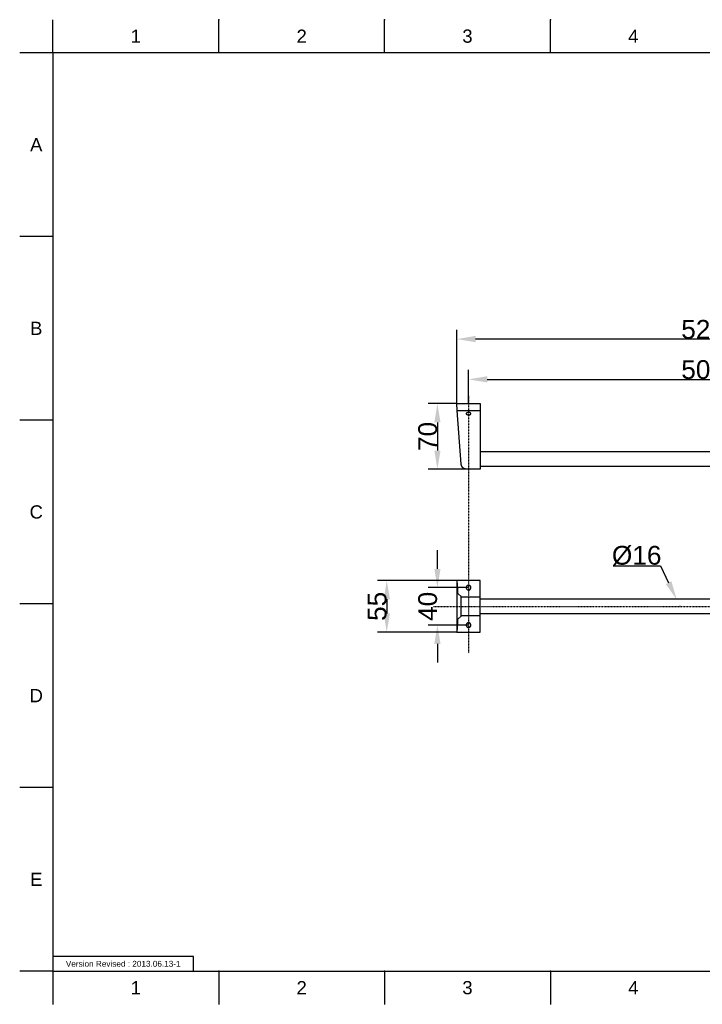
# Model space of a CAD drawing. Header units: millimetres. Extents: x 580 to 2065, y -13 to 1037.
# Tile 1 of 3: x 580 to 1307, y -13 to 1037. Entities that reach past the tile are written whole.
import ezdxf

# ---------------------------------------------------------------- set-up
doc = ezdxf.new("R2010")
doc.units = ezdxf.units.MM
doc.header["$LTSCALE"] = 0.1
doc.linetypes.add('CENTER', pattern=[0.6, 0.375, -0.075, 0.075, -0.075])
for name, color, linetype in [('CEN', 1, 'CENTER'), ('DEFAULT', 7, 'Continuous'), ('FORM', 7, 'Continuous'), ('LAYER 01', 2, 'Continuous'), ('TEXT', 2, 'Continuous')]:
    doc.layers.add(name, color=color, linetype=linetype)
doc.styles.add('ARIAL', font='arial_0.ttf')
doc.styles.get("Standard").update_dxf_attribs({"font": 'arial_0.ttf'})
doc.dimstyles.new('DIMENSION STYLE 01', dxfattribs={"dimtxt": 20, "dimasz": 20, "dimexe": 10, "dimexo": 0.5, "dimgap": 0.09, "dimtad": 1, "dimtoh": 1, "dimdec": 0, "dimzin": 0, "dimdsep": 46, "dimtxsty": 'ARIAL', "dimcen": 0.5, "dimadec": 1, "dimazin": 0, "dimtfac": 1, "dimtdec": 4, "dimtofl": 0, "dimtmove": 0, "dimatfit": 3, "dimfxl": 1, "dimtolj": 1, "dimtzin": 0, "dimarcsym": 0})

# ---------------------------------------------------------------- blocks, each defined once
blk = doc.blocks.new('*D19')
at = {"layer": 'DEFAULT', "color": 0, "lineweight": -2, "transparency": 16777216}
for p, q in [((1045.3, 627.3), (1015.1, 627.3)), ((1025.1, 607.3), (1025.1, 577.3)), ((1055.9, 557.3), (1015.1, 557.3))]:
    blk.add_line(p, q, dxfattribs=at)
at = {"layer": 'DEFAULT', "color": 0, "transparency": 16777216}
for points in [[(1021.8, 607.3), (1028.4, 607.3), (1025.1, 627.3)], [(1021.8, 577.3), (1028.4, 577.3), (1025.1, 557.3)]]:
    blk.add_solid(points, dxfattribs=at)
at = {"layer": 'Defpoints', "color": 0, "transparency": 16777216}
for p in [(1045.8, 627.3), (1025.1, 557.3), (1056.4, 557.3)]:
    blk.add_point(p, dxfattribs=at)
at = {"layer": 'DEFAULT', "color": 0, "transparency": 16777216, "insert": (1014.8, 592.3), "char_height": 20, "attachment_point": 5, "rotation": 90, "style": 'ARIAL'}
blk.add_mtext('\\A1;70', dxfattribs=at)
blk = doc.blocks.new('*D20')
at = {"layer": 'DEFAULT', "color": 0, "lineweight": -2, "transparency": 16777216}
for p, q in [((1212.3, 454.3), (1262.8, 454.3)), ((1262.8, 454.3), (1271.5, 436.3)), ((1283.2, 411.1), (1284.2, 411.1)), ((1283.7, 410.6), (1283.7, 411.6))]:
    blk.add_line(p, q, dxfattribs=at)
at = {"layer": 'DEFAULT', "color": 0, "transparency": 16777216}
blk.add_solid([(1274.5, 437.8), (1268.5, 434.9), (1280.2, 418.3)], dxfattribs=at)
at = {"layer": 'Defpoints', "color": 0, "transparency": 16777216}
for p in [(1280.2, 418.3), (1287.2, 403.9)]:
    blk.add_point(p, dxfattribs=at)
at = {"layer": 'DEFAULT', "color": 0, "transparency": 16777216, "insert": (1237.5, 465.2), "char_height": 20, "attachment_point": 5, "style": 'ARIAL'}
blk.add_mtext('\\A1;Ø16', dxfattribs=at)
blk = doc.blocks.new('*D21')
at = {"layer": 'DEFAULT', "color": 0, "lineweight": -2, "transparency": 16777216}
for p, q in [((1025.1, 451.1), (1025.1, 471.1)), ((1057.8, 431.1), (1015.1, 431.1)), ((1057.8, 391.1), (1015.1, 391.1)), ((1025.1, 371.1), (1025.1, 351.1))]:
    blk.add_line(p, q, dxfattribs=at)
at = {"layer": 'DEFAULT', "color": 0, "transparency": 16777216}
for points in [[(1021.8, 451.1), (1028.4, 451.1), (1025.1, 431.1)], [(1021.8, 371.1), (1028.4, 371.1), (1025.1, 391.1)]]:
    blk.add_solid(points, dxfattribs=at)
at = {"layer": 'Defpoints', "color": 0, "transparency": 16777216}
for p in [(1058.3, 431.1), (1025.1, 391.1), (1058.3, 391.1)]:
    blk.add_point(p, dxfattribs=at)
at = {"layer": 'DEFAULT', "color": 0, "transparency": 16777216, "insert": (1014.8, 411.1), "char_height": 20, "attachment_point": 5, "rotation": 90, "style": 'ARIAL'}
blk.add_mtext('\\A1;40', dxfattribs=at)
blk = doc.blocks.new('*D22')
at = {"layer": 'DEFAULT', "color": 0, "lineweight": -2, "transparency": 16777216}
for p, q in [((1045.8, 438.6), (961.1, 438.6)), ((971.1, 418.6), (971.1, 403.6)), ((1045.3, 383.6), (961.1, 383.6))]:
    blk.add_line(p, q, dxfattribs=at)
at = {"layer": 'DEFAULT', "color": 0, "transparency": 16777216}
for points in [[(967.8, 418.6), (974.5, 418.6), (971.1, 438.6)], [(967.8, 403.6), (974.5, 403.6), (971.1, 383.6)]]:
    blk.add_solid(points, dxfattribs=at)
at = {"layer": 'Defpoints', "color": 0, "transparency": 16777216}
for p in [(1046.3, 438.6), (971.1, 383.6), (1045.8, 383.6)]:
    blk.add_point(p, dxfattribs=at)
at = {"layer": 'DEFAULT', "color": 0, "transparency": 16777216, "insert": (960.9, 411.1), "char_height": 20, "attachment_point": 5, "rotation": 90, "style": 'ARIAL'}
blk.add_mtext('\\A1;55', dxfattribs=at)
blk = doc.blocks.new('*D17')
at = {"layer": 'DEFAULT', "color": 0, "lineweight": -2, "transparency": 16777216}
for p, q in [((1045.8, 627.8), (1045.8, 706.1)), ((1570.8, 627.8), (1570.8, 706.1)), ((1550.8, 696.1), (1065.8, 696.1))]:
    blk.add_line(p, q, dxfattribs=at)
at = {"layer": 'DEFAULT', "color": 0, "transparency": 16777216}
for points in [[(1065.8, 699.5), (1065.8, 692.8), (1045.8, 696.1)], [(1550.8, 699.5), (1550.8, 692.8), (1570.8, 696.1)]]:
    blk.add_solid(points, dxfattribs=at)
at = {"layer": 'Defpoints', "color": 0, "transparency": 16777216}
for p in [(1045.8, 696.1), (1045.8, 627.3), (1570.8, 627.3)]:
    blk.add_point(p, dxfattribs=at)
at = {"layer": 'DEFAULT', "color": 0, "transparency": 16777216, "insert": (1308.3, 706.4), "char_height": 20, "attachment_point": 5, "style": 'ARIAL'}
blk.add_mtext('\\A1;525', dxfattribs=at)
blk = doc.blocks.new('*D18')
at = {"layer": 'DEFAULT', "color": 0, "lineweight": -2, "transparency": 16777216}
for p, q in [((1058.3, 627.8), (1058.3, 663.2)), ((1558.3, 627.8), (1558.3, 663.2)), ((1078.3, 653.2), (1538.3, 653.2))]:
    blk.add_line(p, q, dxfattribs=at)
at = {"layer": 'DEFAULT', "color": 0, "transparency": 16777216}
for points in [[(1078.3, 656.5), (1078.3, 649.8), (1058.3, 653.2)], [(1538.3, 656.5), (1538.3, 649.8), (1558.3, 653.2)]]:
    blk.add_solid(points, dxfattribs=at)
at = {"layer": 'Defpoints', "color": 0, "transparency": 16777216}
for p in [(1558.3, 653.2), (1058.3, 627.3), (1558.3, 627.3)]:
    blk.add_point(p, dxfattribs=at)
at = {"layer": 'DEFAULT', "color": 0, "transparency": 16777216, "insert": (1308.3, 663.5), "char_height": 20, "attachment_point": 5, "style": 'ARIAL'}
blk.add_mtext('\\A1;500', dxfattribs=at)

msp = doc.modelspace()

# ---------------------------------------------------------------- linework, layer by layer
for p, q in [((615.2, 1001.4), (615.2, 1036.7)), ((792, 1001.4), (792, 1036.7)), ((968.7, 1001.4), (968.7, 1036.7)), ((1145.5, 1001.4), (1145.5, 1036.7)), ((615.2, 1001.4), (579.9, 1001.4)), ((2029.4, 1001.4), (615.2, 1001.4)), ((615.2, 1001.4), (615.2, 22.1)), ((615.2, 805.5), (579.9, 805.5)), ((615.2, 609.7), (579.9, 609.7)), ((615.2, 413.8), (579.9, 413.8)), ((615.2, 217.9), (579.9, 217.9)), ((615.2, 22.1), (579.9, 22.1)), ((615.2, 22.1), (2029.4, 22.1)), ((615.2, 22.1), (615.2, -13.3)), ((792, 22.1), (792, -13.3)), ((968.7, 22.1), (968.7, -13.3)), ((1145.5, 22.1), (1145.5, -13.3))]:
    msp.add_line(p, q)
for p in [(792, 1036.7), (968.7, 1036.7), (1145.5, 1036.7), (792, 22.1), (968.7, 22.1), (1145.5, 22.1)]:
    msp.add_point(p)
at = {"layer": 'CEN'}
for p, q in [((1058.3, 635.5), (1058.3, 361.2)), ((1021, 411.1), (1742.1, 411.1))]:
    msp.add_line(p, q, dxfattribs=at)
at = {"layer": 'FORM'}
msp.add_lwpolyline([(615.2, 22.1), (765.2, 22.1), (765.2, 37.7), (615.2, 37.7)], close=True, dxfattribs=at)
at = {"layer": 'LAYER 01'}
for p, q in [((1046.3, 620.1), (1045.8, 627.3)), ((1045.8, 627.3), (1070.8, 627.3)), ((1050.4, 562.8), (1046.3, 620.1)), ((1046.3, 620.1), (1070.8, 620.1)), ((1070.8, 627.3), (1070.8, 620.1)), ((1070.8, 620.1), (1070.8, 557.3)), ((1055.9, 616.9), (1055.8, 616.8)), ((1055.8, 616.8), (1055.8, 616.8)), ((1055.8, 616.8), (1055.8, 616.8)), ((1055.8, 616.8), (1055.8, 616.8)), ((1055.8, 616.8), (1055.8, 616.8)), ((1055.8, 616.8), (1055.8, 616.8)), ((1055.8, 616.8), (1055.8, 616.7)), ((1055.8, 616.7), (1055.8, 616.7)), ((1055.8, 616.7), (1055.8, 616.7)), ((1055.8, 616.7), (1055.8, 616.7)), ((1055.8, 616.7), (1055.8, 616.7)), ((1055.8, 616.7), (1055.8, 616.7)), ((1055.8, 616.7), (1055.8, 616.7)), ((1055.8, 616.7), (1055.8, 616.6)), ((1055.8, 616.6), (1055.8, 616.6)), ((1055.8, 616.6), (1055.8, 616.6)), ((1055.8, 616.6), (1055.8, 616.5)), ((1055.8, 616.6), (1055.8, 616.6)), ((1055.8, 616.6), (1055.8, 616.6)), ((1055.8, 616.6), (1055.8, 616.6)), ((1055.8, 616.5), (1055.8, 616.5)), ((1055.8, 616.5), (1055.8, 616.5)), ((1055.8, 616.5), (1055.8, 616.5)), ((1055.8, 616.5), (1055.8, 616.5)), ((1055.8, 616.5), (1055.8, 616.5)), ((1055.8, 616.5), (1055.8, 616.4)), ((1055.8, 616.4), (1055.8, 616.4)), ((1055.8, 616.4), (1055.8, 616.4)), ((1055.8, 616.4), (1055.8, 616.4)), ((1055.8, 616.4), (1055.8, 616.4)), ((1055.8, 616.4), (1055.8, 616.4)), ((1055.8, 616.4), (1055.8, 616.3)), ((1055.8, 616.3), (1055.8, 616.3)), ((1055.8, 616.3), (1055.9, 616.3)), ((1056, 617), (1055.9, 617)), ((1055.9, 617), (1055.9, 617)), ((1055.9, 617), (1055.9, 617)), ((1055.9, 617), (1055.9, 617)), ((1055.9, 617), (1055.9, 616.9)), ((1055.9, 616.9), (1055.9, 616.9)), ((1055.9, 616.9), (1055.9, 616.9)), ((1055.9, 616.9), (1055.9, 616.9)), ((1055.9, 616.9), (1055.9, 616.9)), ((1055.9, 616.9), (1055.9, 616.9)), ((1055.9, 616.9), (1055.9, 616.9)), ((1055.9, 616.3), (1055.9, 616.3)), ((1055.9, 616.3), (1055.9, 616.3)), ((1055.9, 616.3), (1055.9, 616.3)), ((1055.9, 616.3), (1055.9, 616.3)), ((1055.9, 616.3), (1055.9, 616.2)), ((1055.9, 616.2), (1055.9, 616.2)), ((1055.9, 616.2), (1055.9, 616.2)), ((1055.9, 616.2), (1055.9, 616.2)), ((1055.9, 616.2), (1055.9, 616.2)), ((1055.9, 616.2), (1055.9, 616.2)), ((1055.9, 616.2), (1056, 616.1)), ((1056.1, 617.1), (1056, 617.1)), ((1056, 617.1), (1056, 617.1)), ((1056, 617.1), (1056, 617.1)), ((1056, 617.1), (1056, 617)), ((1056, 616.1), (1056, 616.1)), ((1056, 616.1), (1056, 616.1)), ((1056, 616.1), (1056, 616)), ((1056, 616), (1056.1, 616)), ((1056.2, 617.2), (1056.1, 617.2)), ((1056.1, 617.2), (1056.1, 617.2)), ((1056.1, 617.2), (1056.1, 617.2)), ((1056.1, 617.2), (1056.1, 617.1)), ((1056.1, 616), (1056.1, 616)), ((1056.1, 616), (1056.1, 616)), ((1056.1, 616), (1056.1, 615.9)), ((1056.1, 615.9), (1056.2, 615.9)), ((1056.3, 617.3), (1056.2, 617.3)), ((1056.2, 617.3), (1056.2, 617.3)), ((1056.2, 617.3), (1056.2, 617.2)), ((1056.2, 615.9), (1056.2, 615.9)), ((1056.2, 615.9), (1056.2, 615.9)), ((1056.2, 615.9), (1056.3, 615.8)), ((1056.4, 617.4), (1056.3, 617.3)), ((1056.3, 617.3), (1056.3, 617.3)), ((1056.3, 615.8), (1056.3, 615.8)), ((1056.3, 615.8), (1056.4, 615.8)), ((1056.5, 617.4), (1056.4, 617.4)), ((1056.4, 617.4), (1056.4, 617.4)), ((1056.4, 617.4), (1056.4, 617.4)), ((1056.4, 615.8), (1056.4, 615.8)), ((1056.4, 615.8), (1056.4, 615.8)), ((1056.4, 615.8), (1056.5, 615.7)), ((1056.6, 617.5), (1056.5, 617.5)), ((1056.5, 617.5), (1056.5, 617.4)), ((1056.5, 615.7), (1056.5, 615.7)), ((1056.5, 615.7), (1056.6, 615.7)), ((1056.7, 617.5), (1056.6, 617.5)), ((1056.6, 617.5), (1056.6, 617.5)), ((1056.6, 615.7), (1056.6, 615.7)), ((1056.6, 615.7), (1056.7, 615.6)), ((1056.8, 617.6), (1056.7, 617.5)), ((1056.7, 617.5), (1056.7, 617.5)), ((1056.7, 615.6), (1056.7, 615.6)), ((1056.7, 615.6), (1056.8, 615.6)), ((1056.9, 617.6), (1056.8, 617.6)), ((1056.8, 615.6), (1056.9, 615.6)), ((1057, 617.7), (1056.9, 617.6)), ((1056.9, 615.6), (1057, 615.5)), ((1057.1, 617.7), (1057, 617.7)), ((1057, 615.5), (1057.1, 615.5)), ((1057.2, 617.7), (1057.1, 617.7)), ((1057.1, 615.5), (1057.2, 615.5)), ((1057.3, 617.7), (1057.2, 617.7)), ((1057.2, 615.5), (1057.3, 615.4)), ((1057.5, 617.8), (1057.3, 617.7)), ((1057.3, 615.4), (1057.5, 615.4)), ((1057.6, 617.8), (1057.5, 617.8)), ((1057.5, 615.4), (1057.6, 615.4)), ((1057.7, 617.8), (1057.6, 617.8)), ((1057.6, 615.4), (1057.7, 615.4)), ((1057.8, 617.8), (1057.7, 617.8)), ((1057.7, 615.4), (1057.8, 615.4)), ((1057.9, 617.8), (1057.8, 617.8)), ((1057.8, 615.4), (1057.9, 615.3)), ((1058.1, 617.8), (1057.9, 617.8)), ((1057.9, 615.3), (1058.1, 615.3)), ((1058.2, 617.8), (1058.1, 617.8)), ((1058.1, 615.3), (1058.2, 615.3)), ((1058.3, 617.8), (1058.2, 617.8)), ((1058.2, 615.3), (1058.3, 615.3)), ((1058.4, 617.8), (1058.3, 617.8)), ((1058.3, 615.3), (1058.4, 615.3)), ((1058.5, 617.8), (1058.4, 617.8)), ((1058.4, 615.3), (1058.5, 615.3)), ((1058.7, 617.8), (1058.5, 617.8)), ((1058.5, 615.3), (1058.6, 615.3)), ((1058.6, 615.3), (1058.8, 615.4)), ((1058.8, 617.8), (1058.7, 617.8)), ((1058.9, 617.8), (1058.8, 617.8)), ((1058.8, 615.4), (1058.9, 615.4)), ((1059, 617.8), (1058.9, 617.8)), ((1058.9, 615.4), (1059, 615.4)), ((1059.1, 617.8), (1059, 617.8)), ((1059, 615.4), (1059.1, 615.4)), ((1059.3, 617.7), (1059.1, 617.8)), ((1059.1, 615.4), (1059.2, 615.4)), ((1059.2, 615.4), (1059.3, 615.4)), ((1059.4, 617.7), (1059.3, 617.7)), ((1059.3, 615.4), (1059.5, 615.5)), ((1059.5, 617.7), (1059.4, 617.7)), ((1059.6, 617.7), (1059.5, 617.7)), ((1059.5, 615.5), (1059.6, 615.5)), ((1059.7, 617.6), (1059.6, 617.7)), ((1059.6, 615.5), (1059.7, 615.5)), ((1059.8, 617.6), (1059.7, 617.6)), ((1059.7, 615.5), (1059.8, 615.6)), ((1059.9, 617.5), (1059.8, 617.6)), ((1059.8, 615.6), (1059.9, 615.6)), ((1060, 617.5), (1059.9, 617.5)), ((1059.9, 617.5), (1059.9, 617.5)), ((1059.9, 615.6), (1060, 615.7)), ((1059.9, 615.6), (1059.9, 615.6)), ((1060.1, 617.5), (1060, 617.5)), ((1060, 617.5), (1060, 617.5)), ((1060, 615.7), (1060, 615.7)), ((1060, 615.7), (1060.1, 615.7)), ((1060.1, 617.4), (1060.1, 617.5)), ((1060.2, 617.4), (1060.1, 617.4)), ((1060.1, 615.7), (1060.2, 615.8)), ((1060.1, 615.7), (1060.1, 615.7)), ((1060.1, 615.7), (1060.1, 615.7)), ((1060.3, 617.3), (1060.2, 617.4)), ((1060.2, 617.4), (1060.2, 617.4)), ((1060.2, 617.4), (1060.2, 617.4)), ((1060.2, 615.8), (1060.2, 615.8)), ((1060.2, 615.8), (1060.3, 615.8)), ((1060.4, 617.3), (1060.3, 617.3)), ((1060.3, 617.3), (1060.3, 617.3)), ((1060.3, 617.3), (1060.3, 617.3)), ((1060.3, 615.8), (1060.3, 615.9)), ((1060.3, 615.9), (1060.4, 615.9)), ((1060.3, 615.8), (1060.3, 615.8)), ((1060.4, 617.2), (1060.4, 617.3)), ((1060.5, 617.2), (1060.4, 617.2)), ((1060.4, 617.2), (1060.4, 617.2)), ((1060.4, 615.9), (1060.5, 616)), ((1060.4, 615.9), (1060.4, 615.9)), ((1060.4, 615.9), (1060.4, 615.9)), ((1060.5, 617.1), (1060.5, 617.2)), ((1060.5, 617.2), (1060.5, 617.2)), ((1060.6, 617.1), (1060.5, 617.1)), ((1060.5, 616), (1060.5, 616)), ((1060.5, 616), (1060.5, 616)), ((1060.5, 616), (1060.6, 616)), ((1060.6, 617), (1060.6, 617.1)), ((1060.6, 617.1), (1060.6, 617.1)), ((1060.6, 617.1), (1060.6, 617.1)), ((1060.7, 617), (1060.6, 617)), ((1060.6, 617), (1060.6, 617)), ((1060.6, 616.1), (1060.6, 616.2)), ((1060.6, 616.2), (1060.7, 616.2)), ((1060.6, 616), (1060.6, 616.1)), ((1060.6, 616.1), (1060.6, 616.1)), ((1060.6, 616.1), (1060.6, 616.1)), ((1060.7, 616.9), (1060.7, 617)), ((1060.7, 617), (1060.7, 617)), ((1060.7, 617), (1060.7, 617)), ((1060.7, 617), (1060.7, 617)), ((1060.7, 616.8), (1060.7, 616.9)), ((1060.7, 616.9), (1060.7, 616.9)), ((1060.7, 616.9), (1060.7, 616.9)), ((1060.7, 616.9), (1060.7, 616.9)), ((1060.7, 616.9), (1060.7, 616.9)), ((1060.7, 616.9), (1060.7, 616.9)), ((1060.8, 616.8), (1060.7, 616.8)), ((1060.7, 616.8), (1060.7, 616.8)), ((1060.7, 616.2), (1060.7, 616.3)), ((1060.7, 616.3), (1060.7, 616.3)), ((1060.7, 616.3), (1060.7, 616.3)), ((1060.7, 616.3), (1060.7, 616.3)), ((1060.7, 616.3), (1060.7, 616.3)), ((1060.7, 616.3), (1060.7, 616.3)), ((1060.7, 616.3), (1060.8, 616.3)), ((1060.7, 616.2), (1060.7, 616.2)), ((1060.7, 616.2), (1060.7, 616.2)), ((1060.7, 616.2), (1060.7, 616.2)), ((1060.7, 616.2), (1060.7, 616.2)), ((1060.8, 616.7), (1060.8, 616.8)), ((1060.8, 616.8), (1060.8, 616.8)), ((1060.8, 616.8), (1060.8, 616.8)), ((1060.8, 616.8), (1060.8, 616.8)), ((1060.8, 616.8), (1060.8, 616.8)), ((1060.8, 616.6), (1060.8, 616.7)), ((1060.8, 616.7), (1060.8, 616.7)), ((1060.8, 616.7), (1060.8, 616.7)), ((1060.8, 616.7), (1060.8, 616.7)), ((1060.8, 616.7), (1060.8, 616.7)), ((1060.8, 616.7), (1060.8, 616.7)), ((1060.8, 616.5), (1060.8, 616.6)), ((1060.8, 616.6), (1060.8, 616.6)), ((1060.8, 616.6), (1060.8, 616.6)), ((1060.8, 616.6), (1060.8, 616.6)), ((1060.8, 616.6), (1060.8, 616.6)), ((1060.8, 616.6), (1060.8, 616.6)), ((1060.8, 616.6), (1060.8, 616.6)), ((1060.8, 616.4), (1060.8, 616.5)), ((1060.8, 616.5), (1060.8, 616.5)), ((1060.8, 616.5), (1060.8, 616.5)), ((1060.8, 616.5), (1060.8, 616.5)), ((1060.8, 616.5), (1060.8, 616.5)), ((1060.8, 616.5), (1060.8, 616.5)), ((1060.8, 616.3), (1060.8, 616.4)), ((1060.8, 616.4), (1060.8, 616.4)), ((1060.8, 616.4), (1060.8, 616.4)), ((1060.8, 616.4), (1060.8, 616.4)), ((1060.8, 616.4), (1060.8, 616.4)), ((1060.8, 616.4), (1060.8, 616.4)), ((1070.8, 576.3), (1545.8, 576.3)), ((1050.4, 562.6), (1050.4, 562.8)), ((1050.4, 562.4), (1050.4, 562.6)), ((1050.5, 562.2), (1050.4, 562.4)), ((1050.5, 562), (1050.5, 562.2)), ((1050.6, 561.8), (1050.5, 562)), ((1050.6, 561.6), (1050.6, 561.8)), ((1050.7, 561.4), (1050.6, 561.6)), ((1050.7, 561.2), (1050.7, 561.4)), ((1050.8, 561), (1050.7, 561.2)), ((1050.9, 560.8), (1050.8, 561)), ((1051, 560.6), (1050.9, 560.8)), ((1051.1, 560.4), (1051, 560.6)), ((1051.2, 560.3), (1051.1, 560.4)), ((1051.3, 560.1), (1051.2, 560.3)), ((1051.4, 559.9), (1051.3, 560.1)), ((1051.5, 559.7), (1051.4, 559.9)), ((1051.7, 559.6), (1051.5, 559.7)), ((1051.8, 559.4), (1051.7, 559.6)), ((1051.9, 559.2), (1051.8, 559.4)), ((1052.1, 559.1), (1051.9, 559.2)), ((1052.2, 558.9), (1052.1, 559.1)), ((1052.4, 558.8), (1052.2, 558.9)), ((1052.5, 558.7), (1052.4, 558.8)), ((1052.7, 558.5), (1052.5, 558.7)), ((1052.9, 558.4), (1052.7, 558.5)), ((1053, 558.3), (1052.9, 558.4)), ((1053.2, 558.2), (1053, 558.3)), ((1053.4, 558.1), (1053.2, 558.2)), ((1053.6, 558), (1053.4, 558.1)), ((1053.8, 557.9), (1053.6, 558)), ((1053.9, 557.8), (1053.8, 557.9)), ((1054.1, 557.7), (1053.9, 557.8)), ((1054.3, 557.6), (1054.1, 557.7)), ((1054.5, 557.6), (1054.3, 557.6)), ((1054.7, 557.5), (1054.5, 557.6)), ((1054.9, 557.4), (1054.7, 557.5)), ((1055.1, 557.4), (1054.9, 557.4)), ((1055.3, 557.4), (1055.1, 557.4)), ((1055.5, 557.3), (1055.3, 557.4)), ((1055.8, 557.3), (1055.5, 557.3)), ((1056, 557.3), (1055.8, 557.3)), ((1056.2, 557.3), (1056, 557.3)), ((1056.4, 557.3), (1056.2, 557.3)), ((1070.8, 557.3), (1056.4, 557.3)), ((1545.8, 560.3), (1070.8, 560.3)), ((1046.3, 438.6), (1045.8, 438.6)), ((1045.8, 438.6), (1045.8, 383.6)), ((1070.8, 438.6), (1046.3, 438.6)), ((1046.7, 428), (1046.3, 438.6)), ((1055.9, 431.6), (1055.8, 431.5)), ((1055.8, 431.5), (1055.8, 431.5)), ((1055.8, 431.5), (1055.8, 431.4)), ((1055.8, 431.4), (1055.8, 431.3)), ((1055.8, 431.3), (1055.8, 431.2)), ((1055.8, 431.2), (1055.8, 431.1)), ((1055.8, 431.1), (1055.8, 431)), ((1055.8, 431), (1055.8, 430.9)), ((1055.8, 430.9), (1055.8, 430.9)), ((1055.8, 430.9), (1055.8, 430.8)), ((1055.8, 430.8), (1055.8, 430.7)), ((1055.8, 430.7), (1055.9, 430.6)), ((1056, 432), (1055.9, 432)), ((1055.9, 432), (1055.9, 431.9)), ((1055.9, 431.9), (1055.9, 431.8)), ((1055.9, 431.8), (1055.9, 431.7)), ((1055.9, 431.7), (1055.9, 431.6)), ((1055.9, 430.6), (1055.9, 430.5)), ((1055.9, 430.5), (1055.9, 430.4)), ((1056.1, 432.3), (1056, 432.2)), ((1056, 432.2), (1056, 432.1)), ((1056, 432.1), (1056, 432)), ((1056.2, 432.4), (1056.1, 432.4)), ((1056.1, 432.4), (1056.1, 432.3)), ((1056.3, 432.6), (1056.2, 432.5)), ((1056.2, 432.5), (1056.2, 432.4)), ((1056.4, 432.7), (1056.3, 432.6)), ((1056.3, 432.6), (1056.3, 432.6)), ((1056.5, 432.8), (1056.4, 432.8)), ((1056.4, 432.8), (1056.4, 432.7)), ((1056.6, 432.9), (1056.5, 432.8)), ((1056.7, 433), (1056.6, 433)), ((1056.6, 433), (1056.6, 432.9)), ((1056.8, 433.1), (1056.7, 433.1)), ((1056.7, 433.1), (1056.7, 433)), ((1056.9, 433.2), (1056.8, 433.1)), ((1057, 433.2), (1056.9, 433.2)), ((1057.1, 433.3), (1057, 433.3)), ((1057, 433.3), (1057, 433.2)), ((1057.2, 433.4), (1057.1, 433.3)), ((1057.3, 433.4), (1057.2, 433.4)), ((1057.4, 433.5), (1057.3, 433.4)), ((1057.3, 433.4), (1057.3, 433.4)), ((1057.5, 433.5), (1057.4, 433.5)), ((1057.6, 433.5), (1057.5, 433.5)), ((1057.7, 433.5), (1057.6, 433.5)), ((1057.8, 433.6), (1057.7, 433.5)), ((1057.9, 433.6), (1057.8, 433.6)), ((1057.8, 433.6), (1057.8, 433.6)), ((1058, 433.6), (1057.9, 433.6)), ((1058.1, 433.6), (1058, 433.6)), ((1058.2, 433.6), (1058.1, 433.6)), ((1058.3, 433.6), (1058.2, 433.6)), ((1058.4, 433.6), (1058.3, 433.6)), ((1058.5, 433.6), (1058.4, 433.6)), ((1058.4, 433.6), (1058.4, 433.6)), ((1058.6, 433.6), (1058.5, 433.6)), ((1058.7, 433.6), (1058.6, 433.6)), ((1058.8, 433.6), (1058.7, 433.6)), ((1058.9, 433.5), (1058.8, 433.6)), ((1059, 433.5), (1058.9, 433.5)), ((1059.1, 433.5), (1059, 433.5)), ((1059, 433.5), (1059, 433.5)), ((1059.2, 433.4), (1059.1, 433.5)), ((1059.3, 433.4), (1059.2, 433.4)), ((1059.4, 433.4), (1059.3, 433.4)), ((1059.4, 433.3), (1059.4, 433.4)), ((1059.5, 433.3), (1059.4, 433.3)), ((1059.6, 433.2), (1059.5, 433.3)), ((1059.7, 433.2), (1059.6, 433.2)), ((1059.8, 433.1), (1059.7, 433.2)), ((1059.7, 433.2), (1059.7, 433.2)), ((1059.9, 433), (1059.8, 433.1)), ((1060, 432.9), (1059.9, 433)), ((1059.9, 433), (1059.9, 433)), ((1060.1, 432.9), (1060, 432.9)), ((1060.1, 432.8), (1060.1, 432.9)), ((1060.2, 432.7), (1060.1, 432.8)), ((1060.3, 432.6), (1060.2, 432.7)), ((1060.2, 432.7), (1060.2, 432.7)), ((1060.3, 432.5), (1060.3, 432.6)), ((1060.4, 432.5), (1060.3, 432.5)), ((1060.4, 432.4), (1060.4, 432.5)), ((1060.5, 432.3), (1060.4, 432.4)), ((1060.5, 432.2), (1060.5, 432.3)), ((1060.6, 432.2), (1060.5, 432.2)), ((1060.6, 432.1), (1060.6, 432.2)), ((1060.6, 432), (1060.6, 432.1)), ((1060.7, 431.9), (1060.6, 432)), ((1060.7, 431.8), (1060.7, 431.9)), ((1060.7, 431.7), (1060.7, 431.8)), ((1060.7, 431.8), (1060.7, 431.8)), ((1060.8, 431.6), (1060.7, 431.7)), ((1060.7, 430.5), (1060.7, 430.6)), ((1060.7, 430.6), (1060.8, 430.6)), ((1060.8, 431.5), (1060.8, 431.6)), ((1060.8, 431.4), (1060.8, 431.5)), ((1060.8, 431.3), (1060.8, 431.4)), ((1060.8, 431.2), (1060.8, 431.3)), ((1060.8, 431.1), (1060.8, 431.2)), ((1060.8, 431.2), (1060.8, 431.2)), ((1060.8, 431), (1060.8, 431.1)), ((1060.8, 430.9), (1060.8, 431)), ((1060.8, 430.8), (1060.8, 430.9)), ((1060.8, 430.7), (1060.8, 430.8)), ((1060.8, 430.6), (1060.8, 430.7)), ((1070.8, 421.1), (1070.8, 438.6)), ((1046.8, 426.8), (1046.7, 428)), ((1046.8, 425.9), (1046.8, 426.8)), ((1046.9, 425.5), (1046.8, 425.9)), ((1046.9, 425.2), (1046.9, 425.5)), ((1047, 425), (1046.9, 425.2)), ((1047, 424.8), (1047, 425)), ((1047, 424.7), (1047, 424.8)), ((1047, 424.6), (1047, 424.7)), ((1047.1, 424.5), (1047, 424.6)), ((1047, 424.6), (1047, 424.6)), ((1047.1, 424.4), (1047.1, 424.5)), ((1047.1, 424.5), (1047.1, 424.5)), ((1047.1, 424.3), (1047.1, 424.4)), ((1047.1, 424.4), (1047.1, 424.4)), ((1047.1, 424.4), (1047.1, 424.4)), ((1047.1, 424.4), (1047.1, 424.4)), ((1047.1, 424.4), (1047.1, 424.4)), ((1047.1, 424.4), (1047.1, 424.4)), ((1047.1, 424.4), (1047.1, 424.4)), ((1047.1, 424.4), (1047.1, 424.4)), ((1047.2, 424.3), (1047.1, 424.3)), ((1047.1, 424.3), (1047.1, 424.3)), ((1047.1, 424.3), (1047.1, 424.3)), ((1047.1, 424.3), (1047.1, 424.3)), ((1047.1, 424.3), (1047.1, 424.3)), ((1047.1, 424.3), (1047.1, 424.3)), ((1050.4, 421.5), (1047.2, 424.3)), ((1047.2, 424.3), (1047.2, 424.3)), ((1047.2, 424.3), (1047.2, 424.3)), ((1047.2, 424.3), (1047.2, 424.3)), ((1047.2, 424.3), (1047.2, 424.3)), ((1050.4, 421.5), (1050.4, 421.5)), ((1050.4, 421.5), (1050.4, 421.5)), ((1050.4, 421.5), (1050.4, 421.5)), ((1050.4, 421.5), (1050.4, 421.5)), ((1050.4, 421.5), (1050.4, 421.5)), ((1050.4, 421.5), (1050.4, 421.4)), ((1050.4, 400.8), (1050.4, 421.5)), ((1050.4, 421.4), (1050.4, 421.4)), ((1050.4, 421.4), (1050.4, 421.4)), ((1050.4, 421.4), (1050.4, 421.4)), ((1050.4, 421.4), (1050.4, 421.4)), ((1050.4, 421.4), (1050.4, 421.4)), ((1050.4, 421.4), (1050.4, 421.4)), ((1050.4, 421.4), (1050.4, 421.4)), ((1050.4, 421.4), (1050.5, 421.4)), ((1050.5, 421.4), (1050.5, 421.4)), ((1050.5, 421.4), (1050.5, 421.4)), ((1050.5, 421.4), (1050.5, 421.4)), ((1050.5, 421.4), (1050.5, 421.4)), ((1050.5, 421.4), (1050.5, 421.4)), ((1050.5, 421.4), (1050.6, 421.4)), ((1050.6, 421.4), (1050.6, 421.4)), ((1050.6, 421.4), (1050.6, 421.4)), ((1050.6, 421.4), (1050.7, 421.4)), ((1050.7, 421.4), (1050.8, 421.4)), ((1050.8, 421.4), (1050.9, 421.3)), ((1050.9, 421.3), (1051, 421.3)), ((1051, 421.3), (1051.3, 421.3)), ((1051.3, 421.3), (1051.6, 421.3)), ((1051.6, 421.3), (1052.3, 421.2)), ((1052.3, 421.2), (1054.2, 421.1)), ((1054.2, 421.1), (1056.4, 421.1)), ((1055.9, 430.4), (1055.9, 430.3)), ((1055.9, 430.3), (1055.9, 430.3)), ((1055.9, 430.3), (1056, 430.2)), ((1056, 430.2), (1056, 430.1)), ((1056, 430.1), (1056, 430)), ((1056, 430), (1056.1, 429.9)), ((1056.1, 429.9), (1056.1, 429.9)), ((1056.1, 429.9), (1056.2, 429.8)), ((1056.2, 429.8), (1056.2, 429.7)), ((1056.2, 429.7), (1056.3, 429.6)), ((1056.3, 429.6), (1056.3, 429.6)), ((1056.3, 429.6), (1056.4, 429.5)), ((1056.4, 429.5), (1056.4, 429.4)), ((1056.4, 429.4), (1056.5, 429.4)), ((1056.4, 421.1), (1070.8, 421.1)), ((1056.5, 429.4), (1056.6, 429.3)), ((1056.6, 429.3), (1056.6, 429.3)), ((1056.6, 429.3), (1056.7, 429.2)), ((1056.7, 429.2), (1056.7, 429.1)), ((1056.7, 429.1), (1056.8, 429.1)), ((1056.8, 429.1), (1056.9, 429)), ((1056.9, 429), (1057, 429)), ((1057, 429), (1057, 429)), ((1057, 429), (1057.1, 428.9)), ((1057.1, 428.9), (1057.2, 428.9)), ((1057.2, 428.9), (1057.3, 428.8)), ((1057.3, 428.8), (1057.3, 428.8)), ((1057.3, 428.8), (1057.4, 428.8)), ((1057.4, 428.8), (1057.5, 428.7)), ((1057.5, 428.7), (1057.6, 428.7)), ((1057.6, 428.7), (1057.7, 428.7)), ((1057.7, 428.7), (1057.8, 428.7)), ((1057.8, 428.7), (1057.8, 428.7)), ((1057.8, 428.7), (1057.9, 428.6)), ((1057.9, 428.6), (1058, 428.6)), ((1058, 428.6), (1058.1, 428.6)), ((1058.1, 428.6), (1058.2, 428.6)), ((1058.2, 428.6), (1058.3, 428.6)), ((1058.3, 428.6), (1058.4, 428.6)), ((1058.4, 428.6), (1058.4, 428.6)), ((1058.4, 428.6), (1058.5, 428.6)), ((1058.5, 428.6), (1058.6, 428.6)), ((1058.6, 428.6), (1058.7, 428.6)), ((1058.7, 428.6), (1058.8, 428.7)), ((1058.8, 428.7), (1058.9, 428.7)), ((1058.9, 428.7), (1059, 428.7)), ((1059, 428.7), (1059.1, 428.8)), ((1059, 428.7), (1059, 428.7)), ((1059.1, 428.8), (1059.2, 428.8)), ((1059.2, 428.8), (1059.3, 428.8)), ((1059.3, 428.8), (1059.4, 428.9)), ((1059.4, 428.9), (1059.4, 428.9)), ((1059.4, 428.9), (1059.5, 428.9)), ((1059.5, 428.9), (1059.6, 429)), ((1059.6, 429), (1059.7, 429)), ((1059.7, 429), (1059.7, 429.1)), ((1059.7, 429.1), (1059.8, 429.1)), ((1059.8, 429.1), (1059.9, 429.2)), ((1059.9, 429.2), (1060, 429.3)), ((1059.9, 429.2), (1059.9, 429.2)), ((1060, 429.3), (1060.1, 429.4)), ((1060.1, 429.4), (1060.2, 429.5)), ((1060.1, 429.4), (1060.1, 429.4)), ((1060.2, 429.5), (1060.3, 429.6)), ((1060.2, 429.5), (1060.2, 429.5)), ((1060.3, 429.7), (1060.4, 429.8)), ((1060.3, 429.6), (1060.3, 429.7)), ((1060.4, 429.8), (1060.5, 429.9)), ((1060.4, 429.8), (1060.4, 429.8)), ((1060.5, 430), (1060.6, 430.1)), ((1060.5, 429.9), (1060.5, 430)), ((1060.6, 430.2), (1060.7, 430.3)), ((1060.6, 430.1), (1060.6, 430.2)), ((1060.6, 430.1), (1060.6, 430.1)), ((1060.7, 430.4), (1060.7, 430.5)), ((1060.7, 430.3), (1060.7, 430.4)), ((1070.8, 401.1), (1070.8, 421.1)), ((1070.8, 419.1), (1545.8, 419.1)), ((1047.2, 397.9), (1050.4, 400.8)), ((1050.5, 400.8), (1050.4, 400.8)), ((1050.4, 400.8), (1050.4, 400.8)), ((1050.4, 400.8), (1050.4, 400.8)), ((1050.4, 400.8), (1050.4, 400.8)), ((1050.4, 400.8), (1050.4, 400.8)), ((1050.4, 400.8), (1050.4, 400.8)), ((1050.4, 400.8), (1050.4, 400.8)), ((1050.4, 400.8), (1050.4, 400.8)), ((1050.4, 400.8), (1050.4, 400.8)), ((1050.4, 400.8), (1050.4, 400.8)), ((1050.4, 400.8), (1050.4, 400.8)), ((1050.4, 400.8), (1050.4, 400.8)), ((1050.4, 400.8), (1050.4, 400.8)), ((1050.4, 400.8), (1050.4, 400.8)), ((1050.6, 400.8), (1050.5, 400.8)), ((1050.5, 400.8), (1050.5, 400.8)), ((1050.5, 400.8), (1050.5, 400.8)), ((1050.5, 400.8), (1050.5, 400.8)), ((1050.5, 400.8), (1050.5, 400.8)), ((1050.5, 400.8), (1050.5, 400.8)), ((1050.7, 400.9), (1050.6, 400.8)), ((1050.6, 400.8), (1050.6, 400.8)), ((1050.6, 400.8), (1050.6, 400.8)), ((1050.8, 400.9), (1050.7, 400.9)), ((1050.9, 400.9), (1050.8, 400.9)), ((1051, 400.9), (1050.9, 400.9)), ((1051.3, 400.9), (1051, 400.9)), ((1051.6, 401), (1051.3, 400.9)), ((1052.3, 401), (1051.6, 401)), ((1054.2, 401.1), (1052.3, 401)), ((1056.4, 401.1), (1054.2, 401.1)), ((1070.8, 401.1), (1056.4, 401.1)), ((1545.8, 403.1), (1070.8, 403.1)), ((1070.8, 383.6), (1070.8, 401.1)), ((1046.3, 383.6), (1046.7, 394.2)), ((1046.7, 394.2), (1046.8, 395.4)), ((1046.8, 396.3), (1046.9, 396.7)), ((1046.8, 395.4), (1046.8, 396.3)), ((1046.9, 397.1), (1047, 397.2)), ((1046.9, 396.7), (1046.9, 397.1)), ((1047, 397.6), (1047, 397.7)), ((1047, 397.7), (1047.1, 397.7)), ((1047, 397.5), (1047, 397.6)), ((1047, 397.4), (1047, 397.5)), ((1047, 397.2), (1047, 397.4)), ((1047.1, 397.8), (1047.1, 397.9)), ((1047.1, 397.9), (1047.1, 397.9)), ((1047.1, 397.9), (1047.1, 397.9)), ((1047.1, 397.9), (1047.1, 397.9)), ((1047.1, 397.9), (1047.1, 397.9)), ((1047.1, 397.9), (1047.1, 397.9)), ((1047.1, 397.9), (1047.1, 397.9)), ((1047.1, 397.9), (1047.1, 397.9)), ((1047.1, 397.9), (1047.1, 397.9)), ((1047.1, 397.9), (1047.1, 397.9)), ((1047.1, 397.9), (1047.2, 397.9)), ((1047.1, 397.7), (1047.1, 397.8)), ((1047.1, 397.8), (1047.1, 397.8)), ((1047.1, 397.8), (1047.1, 397.8)), ((1047.1, 397.8), (1047.1, 397.8)), ((1047.1, 397.8), (1047.1, 397.8)), ((1047.1, 397.8), (1047.1, 397.8)), ((1047.1, 397.7), (1047.1, 397.7)), ((1047.1, 397.7), (1047.1, 397.7)), ((1047.2, 397.9), (1047.2, 397.9)), ((1047.2, 397.9), (1047.2, 397.9)), ((1047.2, 397.9), (1047.2, 397.9)), ((1047.2, 397.9), (1047.2, 397.9)), ((1047.2, 397.9), (1047.2, 397.9)), ((1047.2, 397.9), (1047.2, 397.9)), ((1055.9, 391.6), (1055.8, 391.5)), ((1055.8, 391.5), (1055.8, 391.5)), ((1055.8, 391.5), (1055.8, 391.4)), ((1055.8, 391.4), (1055.8, 391.3)), ((1055.8, 391.3), (1055.8, 391.2)), ((1055.8, 391.2), (1055.8, 391.1)), ((1055.8, 391.1), (1055.8, 391)), ((1055.8, 391), (1055.8, 390.9)), ((1055.8, 390.9), (1055.8, 390.9)), ((1055.8, 390.9), (1055.8, 390.8)), ((1055.8, 390.8), (1055.8, 390.7)), ((1055.8, 390.7), (1055.9, 390.6)), ((1056, 392), (1055.9, 392)), ((1055.9, 392), (1055.9, 391.9)), ((1055.9, 391.9), (1055.9, 391.8)), ((1055.9, 391.8), (1055.9, 391.7)), ((1055.9, 391.7), (1055.9, 391.6)), ((1055.9, 390.6), (1055.9, 390.5)), ((1055.9, 390.5), (1055.9, 390.4)), ((1055.9, 390.4), (1055.9, 390.3)), ((1055.9, 390.3), (1055.9, 390.3)), ((1055.9, 390.3), (1056, 390.2)), ((1056.1, 392.3), (1056, 392.2)), ((1056, 392.2), (1056, 392.1)), ((1056, 392.1), (1056, 392)), ((1056, 390.2), (1056, 390.1)), ((1056, 390.1), (1056, 390)), ((1056, 390), (1056.1, 389.9)), ((1056.2, 392.4), (1056.1, 392.4)), ((1056.1, 392.4), (1056.1, 392.3)), ((1056.1, 389.9), (1056.1, 389.9)), ((1056.1, 389.9), (1056.2, 389.8)), ((1056.3, 392.6), (1056.2, 392.5)), ((1056.2, 392.5), (1056.2, 392.4)), ((1056.2, 389.8), (1056.2, 389.7)), ((1056.2, 389.7), (1056.3, 389.6)), ((1056.4, 392.7), (1056.3, 392.6)), ((1056.3, 392.6), (1056.3, 392.6)), ((1056.3, 389.6), (1056.3, 389.6)), ((1056.3, 389.6), (1056.4, 389.5)), ((1056.5, 392.8), (1056.4, 392.8)), ((1056.4, 392.8), (1056.4, 392.7)), ((1056.4, 389.5), (1056.4, 389.4)), ((1056.4, 389.4), (1056.5, 389.4)), ((1056.6, 392.9), (1056.5, 392.8)), ((1056.5, 389.4), (1056.6, 389.3)), ((1056.7, 393), (1056.6, 393)), ((1056.6, 393), (1056.6, 392.9)), ((1056.6, 389.3), (1056.6, 389.3)), ((1056.6, 389.3), (1056.7, 389.2)), ((1056.8, 393.1), (1056.7, 393.1)), ((1056.7, 393.1), (1056.7, 393)), ((1056.7, 389.2), (1056.7, 389.1)), ((1056.7, 389.1), (1056.8, 389.1)), ((1056.9, 393.2), (1056.8, 393.1)), ((1056.8, 389.1), (1056.9, 389)), ((1057, 393.2), (1056.9, 393.2)), ((1056.9, 389), (1057, 389)), ((1057.1, 393.3), (1057, 393.3)), ((1057, 393.3), (1057, 393.2)), ((1057, 389), (1057, 389)), ((1057, 389), (1057.1, 388.9)), ((1057.2, 393.4), (1057.1, 393.3)), ((1057.1, 388.9), (1057.2, 388.9)), ((1057.3, 393.4), (1057.2, 393.4)), ((1057.2, 388.9), (1057.3, 388.8)), ((1057.4, 393.5), (1057.3, 393.4)), ((1057.3, 393.4), (1057.3, 393.4)), ((1057.3, 388.8), (1057.3, 388.8)), ((1057.3, 388.8), (1057.4, 388.8)), ((1057.5, 393.5), (1057.4, 393.5)), ((1057.4, 388.8), (1057.5, 388.7)), ((1057.6, 393.5), (1057.5, 393.5)), ((1057.5, 388.7), (1057.6, 388.7)), ((1057.7, 393.5), (1057.6, 393.5)), ((1057.6, 388.7), (1057.7, 388.7)), ((1057.8, 393.6), (1057.7, 393.5)), ((1057.7, 388.7), (1057.8, 388.7)), ((1057.9, 393.6), (1057.8, 393.6)), ((1057.8, 393.6), (1057.8, 393.6)), ((1057.8, 388.7), (1057.8, 388.7)), ((1057.8, 388.7), (1057.9, 388.6)), ((1058, 393.6), (1057.9, 393.6)), ((1057.9, 388.6), (1058, 388.6)), ((1058.1, 393.6), (1058, 393.6)), ((1058, 388.6), (1058.1, 388.6)), ((1058.2, 393.6), (1058.1, 393.6)), ((1058.1, 388.6), (1058.2, 388.6)), ((1058.3, 393.6), (1058.2, 393.6)), ((1058.2, 388.6), (1058.3, 388.6)), ((1058.4, 393.6), (1058.3, 393.6)), ((1058.3, 388.6), (1058.4, 388.6)), ((1058.5, 393.6), (1058.4, 393.6)), ((1058.4, 393.6), (1058.4, 393.6)), ((1058.4, 388.6), (1058.4, 388.6)), ((1058.4, 388.6), (1058.5, 388.6)), ((1058.6, 393.6), (1058.5, 393.6)), ((1058.5, 388.6), (1058.6, 388.6)), ((1058.7, 393.6), (1058.6, 393.6)), ((1058.6, 388.6), (1058.7, 388.6)), ((1058.8, 393.6), (1058.7, 393.6)), ((1058.7, 388.6), (1058.8, 388.7)), ((1058.9, 393.5), (1058.8, 393.6)), ((1058.8, 388.7), (1058.9, 388.7)), ((1059, 393.5), (1058.9, 393.5)), ((1058.9, 388.7), (1059, 388.7)), ((1059.1, 393.5), (1059, 393.5)), ((1059, 393.5), (1059, 393.5)), ((1059, 388.7), (1059.1, 388.8)), ((1059, 388.7), (1059, 388.7)), ((1059.2, 393.4), (1059.1, 393.5)), ((1059.1, 388.8), (1059.2, 388.8)), ((1059.3, 393.4), (1059.2, 393.4)), ((1059.2, 388.8), (1059.3, 388.8)), ((1059.4, 393.4), (1059.3, 393.4)), ((1059.3, 388.8), (1059.4, 388.9)), ((1059.4, 393.3), (1059.4, 393.4)), ((1059.5, 393.3), (1059.4, 393.3)), ((1059.4, 388.9), (1059.4, 388.9)), ((1059.4, 388.9), (1059.5, 388.9)), ((1059.6, 393.2), (1059.5, 393.3)), ((1059.5, 388.9), (1059.6, 389)), ((1059.7, 393.2), (1059.6, 393.2)), ((1059.6, 389), (1059.7, 389)), ((1059.8, 393.1), (1059.7, 393.2)), ((1059.7, 393.2), (1059.7, 393.2)), ((1059.7, 389), (1059.7, 389.1)), ((1059.7, 389.1), (1059.8, 389.1)), ((1059.9, 393), (1059.8, 393.1)), ((1059.8, 389.1), (1059.9, 389.2)), ((1060, 392.9), (1059.9, 393)), ((1059.9, 393), (1059.9, 393)), ((1059.9, 389.2), (1060, 389.3)), ((1059.9, 389.2), (1059.9, 389.2)), ((1060.1, 392.9), (1060, 392.9)), ((1060, 389.3), (1060.1, 389.4)), ((1060.1, 392.8), (1060.1, 392.9)), ((1060.2, 392.7), (1060.1, 392.8)), ((1060.1, 389.4), (1060.2, 389.5)), ((1060.1, 389.4), (1060.1, 389.4)), ((1060.3, 392.6), (1060.2, 392.7)), ((1060.2, 392.7), (1060.2, 392.7)), ((1060.2, 389.5), (1060.3, 389.6)), ((1060.2, 389.5), (1060.2, 389.5)), ((1060.3, 392.5), (1060.3, 392.6)), ((1060.4, 392.5), (1060.3, 392.5)), ((1060.3, 389.7), (1060.4, 389.8)), ((1060.3, 389.6), (1060.3, 389.7)), ((1060.4, 392.4), (1060.4, 392.5)), ((1060.5, 392.3), (1060.4, 392.4)), ((1060.4, 389.8), (1060.5, 389.9)), ((1060.4, 389.8), (1060.4, 389.8)), ((1060.5, 392.2), (1060.5, 392.3)), ((1060.6, 392.2), (1060.5, 392.2)), ((1060.5, 390), (1060.6, 390.1)), ((1060.5, 389.9), (1060.5, 390)), ((1060.6, 392.1), (1060.6, 392.2)), ((1060.6, 392), (1060.6, 392.1)), ((1060.7, 391.9), (1060.6, 392)), ((1060.6, 390.2), (1060.7, 390.3)), ((1060.6, 390.1), (1060.6, 390.2)), ((1060.6, 390.1), (1060.6, 390.1)), ((1060.7, 391.8), (1060.7, 391.9)), ((1060.7, 391.7), (1060.7, 391.8)), ((1060.7, 391.8), (1060.7, 391.8)), ((1060.8, 391.6), (1060.7, 391.7)), ((1060.7, 390.5), (1060.7, 390.6)), ((1060.7, 390.6), (1060.8, 390.6)), ((1060.7, 390.4), (1060.7, 390.5)), ((1060.7, 390.3), (1060.7, 390.4)), ((1060.8, 391.5), (1060.8, 391.6)), ((1060.8, 391.4), (1060.8, 391.5)), ((1060.8, 391.3), (1060.8, 391.4)), ((1060.8, 391.2), (1060.8, 391.3)), ((1060.8, 391.1), (1060.8, 391.2)), ((1060.8, 391.2), (1060.8, 391.2)), ((1060.8, 391), (1060.8, 391.1)), ((1060.8, 390.9), (1060.8, 391)), ((1060.8, 390.8), (1060.8, 390.9)), ((1060.8, 390.7), (1060.8, 390.8)), ((1060.8, 390.6), (1060.8, 390.7)), ((1045.8, 383.6), (1046.3, 383.6)), ((1046.3, 383.6), (1070.8, 383.6))]:
    msp.add_line(p, q, dxfattribs=at)

# ---------------------------------------------------------------- texts
at = {"char_height": 14.1, "attachment_point": 5}
for s, width, insert in [('1', 50, (703.6, 1019.1)), ('2', 50, (880.4, 1019.1)), ('3', 50, (1057.1, 1019.1)), ('4', 50, (1233.9, 1019.1)), ('A', 10, (597.5, 903.4)), ('B', 10, (597.5, 707.6)), ('C', 10, (597.5, 511.7)), ('D', 10, (597.5, 315.9)), ('E', 10, (597.5, 120)), ('1', 50, (703.6, 4.4)), ('2', 50, (880.4, 4.4)), ('3', 50, (1057.1, 4.4)), ('4', 50, (1233.9, 4.4))]:
    msp.add_mtext_dynamic_manual_height_columns(s, width=width, gutter_width=12.5, heights=[0], dxfattribs=dict(at, insert=insert))
at = {"layer": 'TEXT', "insert": (690.2, 29.9), "char_height": 6.25, "attachment_point": 5}
msp.add_mtext_dynamic_manual_height_columns('Version Revised : 2013.06.13-1', width=147.99, gutter_width=12.5, heights=[0], dxfattribs=at)

# ---------------------------------------------------------------- dimensions: what is measured, and where the dimension line sits
at = {"layer": 'DEFAULT'}
for base, p1, p2, picture, middle in [((1045.8, 696.1), (1570.8, 627.3), (1045.8, 627.3), '*D17', (1308.3, 706.4)), ((1558.3, 653.2), (1058.3, 627.3), (1558.3, 627.3), '*D18', (1308.3, 663.5))]:
    dim = msp.add_linear_dim(base=base, p1=p1, p2=p2, dimstyle='DIMENSION STYLE 01', dxfattribs=at)
    dim.commit()
    dim.dimension.update_dxf_attribs({"geometry": picture, "text_midpoint": middle})
for base, p1, p2, picture, middle in [((1025.1, 557.3), (1045.8, 627.3), (1056.4, 557.3), '*D19', (1014.8, 592.3)), ((1025.1, 391.1), (1058.3, 431.1), (1058.3, 391.1), '*D21', (1014.8, 411.1)), ((971.1, 383.6), (1046.3, 438.6), (1045.8, 383.6), '*D22', (960.9, 411.1))]:
    dim = msp.add_linear_dim(base=base, p1=p1, p2=p2, angle=90, dimstyle='DIMENSION STYLE 01', dxfattribs=at)
    dim.commit()
    dim.dimension.update_dxf_attribs({"geometry": picture, "text_midpoint": middle})
dim = msp.add_diameter_dim_2p(p1=(1287.2, 403.9), p2=(1280.2, 418.3), text='Ø16', dimstyle='DIMENSION STYLE 01', dxfattribs=at)
dim.commit()
dim.dimension.update_dxf_attribs({"geometry": '*D20', "text_midpoint": (1237.5, 465.2)})

doc.saveas('drawing.dxf')
